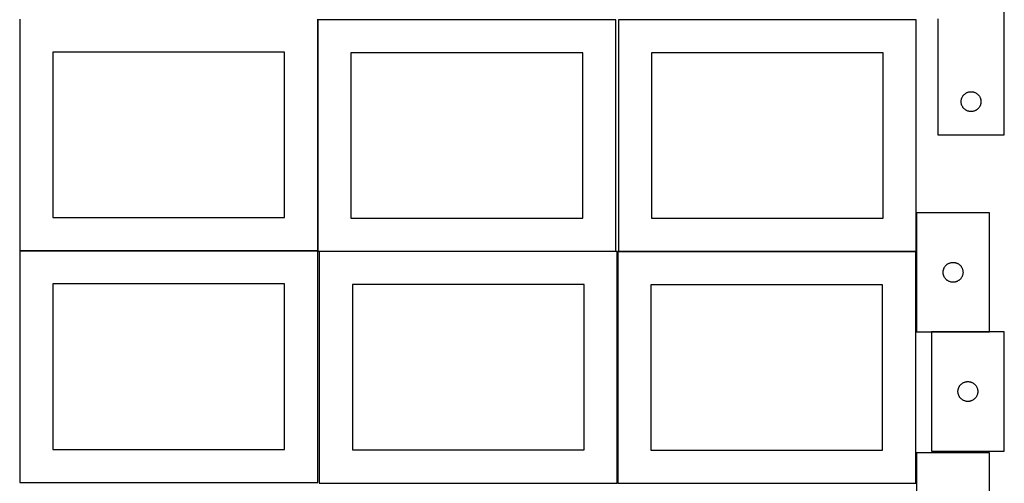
# Model space of a CAD drawing. Header units: millimetres. Extents: x 7 to 1493, y 7 to 2993.
# Tile 4 of 13: x 7 to 1493, y 1411 to 2112. Entities that reach past the tile are written whole.
import ezdxf

# ---------------------------------------------------------------- set-up
doc = ezdxf.new("R2010")
doc.units = ezdxf.units.MM
doc.layers.add('CUT', color=7, linetype='CONTINUOUS', true_color=0x000000)

msp = doc.modelspace()

# ---------------------------------------------------------------- linework, layer by layer
at = {"layer": 'CUT'}
for p, q in [((1493.265733, 1938.165107), (1493.265733, 2188.165107)), ((6.524735, 2112.910445), (6.524735, 1762.910445)), ((456.524735, 1762.910445), (456.524735, 2112.910445)), ((906.84639, 2111.968917), (456.84639, 2111.968917)), ((456.84639, 2111.968917), (456.84639, 1761.968917)), ((906.84639, 1761.968917), (906.84639, 2111.968917)), ((1360.61467, 2111.905807), (910.61467, 2111.905807)), ((910.61467, 2111.905807), (910.61467, 1761.905807)), ((1360.61467, 1761.905807), (1360.61467, 2111.905807)), ((1393.265733, 2113.165107), (1393.265733, 1938.165107)), ((406.524735, 2062.910445), (56.524735, 2062.910445)), ((56.524735, 2062.910445), (56.524735, 1812.910445)), ((406.524735, 1812.910445), (406.524735, 2062.910445)), ((856.84639, 2061.968917), (506.84639, 2061.968917)), ((506.84639, 2061.968917), (506.84639, 1811.968917)), ((856.84639, 1811.968917), (856.84639, 2061.968917)), ((1310.61467, 2061.905807), (960.61467, 2061.905807)), ((960.61467, 2061.905807), (960.61467, 1811.905807)), ((1310.61467, 1811.905807), (1310.61467, 2061.905807)), ((1428.760318, 1991.985174), (1428.976203, 1992.726829)), ((1428.976203, 1992.726829), (1429.229981, 1993.456388)), ((1429.229981, 1993.456388), (1429.52098, 1994.171915)), ((1429.52098, 1994.171915), (1429.848427, 1994.871514)), ((1429.848427, 1994.871514), (1430.211455, 1995.553328)), ((1430.211455, 1995.553328), (1430.6091, 1996.21555)), ((1430.6091, 1996.21555), (1431.040308, 1996.856423)), ((1431.040308, 1996.856423), (1431.503936, 1997.474249)), ((1431.503936, 1997.474249), (1431.998754, 1998.067389)), ((1431.998754, 1998.067389), (1432.523451, 1998.634269)), ((1432.523451, 1998.634269), (1433.076633, 1999.173387)), ((1433.076633, 1999.173387), (1433.656836, 1999.683313)), ((1433.656836, 1999.683313), (1434.262519, 2000.162695)), ((1434.262519, 2000.162695), (1434.892078, 2000.610262)), ((1434.892078, 2000.610262), (1435.543841, 2001.024826)), ((1435.543841, 2001.024826), (1436.216082, 2001.405289)), ((1436.216082, 2001.405289), (1436.907018, 2001.750641)), ((1436.907018, 2001.750641), (1437.614815, 2002.059966)), ((1437.614815, 2002.059966), (1438.337598, 2002.332445)), ((1438.337598, 2002.332445), (1439.073449, 2002.567355)), ((1439.073449, 2002.567355), (1439.820417, 2002.764072)), ((1439.820417, 2002.764072), (1440.576522, 2002.922076)), ((1440.576522, 2002.922076), (1441.339758, 2003.040947)), ((1441.339758, 2003.040947), (1442.108101, 2003.12037)), ((1442.108101, 2003.12037), (1442.879515, 2003.160134)), ((1442.879515, 2003.160134), (1443.651952, 2003.160134)), ((1443.651952, 2003.160134), (1444.423365, 2003.12037)), ((1444.423365, 2003.12037), (1445.191709, 2003.040947)), ((1445.191709, 2003.040947), (1445.954945, 2002.922076)), ((1445.954945, 2002.922076), (1446.71105, 2002.764072)), ((1446.71105, 2002.764072), (1447.458018, 2002.567355)), ((1447.458018, 2002.567355), (1448.193869, 2002.332445)), ((1448.193869, 2002.332445), (1448.916652, 2002.059966)), ((1448.916652, 2002.059966), (1449.624449, 2001.750641)), ((1449.624449, 2001.750641), (1450.315385, 2001.405289)), ((1450.315385, 2001.405289), (1450.987625, 2001.024826)), ((1450.987625, 2001.024826), (1451.639389, 2000.610262)), ((1451.639389, 2000.610262), (1452.268948, 2000.162695)), ((1452.268948, 2000.162695), (1452.874631, 1999.683313)), ((1452.874631, 1999.683313), (1453.454834, 1999.173387)), ((1453.454834, 1999.173387), (1454.008016, 1998.634269)), ((1454.008016, 1998.634269), (1454.532712, 1998.067389)), ((1454.532712, 1998.067389), (1455.027531, 1997.474249)), ((1455.027531, 1997.474249), (1455.491158, 1996.856423)), ((1455.491158, 1996.856423), (1455.922367, 1996.21555)), ((1455.922367, 1996.21555), (1456.320012, 1995.553328)), ((1456.320012, 1995.553328), (1456.68304, 1994.871514)), ((1456.68304, 1994.871514), (1457.010487, 1994.171915)), ((1457.010487, 1994.171915), (1457.301486, 1993.456388)), ((1457.301486, 1993.456388), (1457.555264, 1992.726829)), ((1457.555264, 1992.726829), (1457.771149, 1991.985174)), ((1428.265733, 1988.165107), (1428.285622, 1988.937288)), ((1428.285622, 1987.392925), (1428.265733, 1988.165107)), ((1428.285622, 1988.937288), (1428.345235, 1989.707422)), ((1428.345235, 1986.622792), (1428.285622, 1987.392925)), ((1428.345235, 1989.707422), (1428.444415, 1990.473465)), ((1428.444415, 1985.856748), (1428.345235, 1986.622792)), ((1428.444415, 1990.473465), (1428.582898, 1991.233388)), ((1428.582898, 1985.096826), (1428.444415, 1985.856748)), ((1428.582898, 1991.233388), (1428.760318, 1991.985174)), ((1428.760318, 1984.34504), (1428.582898, 1985.096826)), ((1428.976203, 1983.603384), (1428.760318, 1984.34504)), ((1429.229981, 1982.873825), (1428.976203, 1983.603384)), ((1429.52098, 1982.158298), (1429.229981, 1982.873825)), ((1429.848427, 1981.4587), (1429.52098, 1982.158298)), ((1430.211455, 1980.776886), (1429.848427, 1981.4587)), ((1430.6091, 1980.114664), (1430.211455, 1980.776886)), ((1431.040308, 1979.47379), (1430.6091, 1980.114664)), ((1431.503936, 1978.855965), (1431.040308, 1979.47379)), ((1431.998754, 1978.262825), (1431.503936, 1978.855965)), ((1432.523451, 1977.695944), (1431.998754, 1978.262825)), ((1433.076633, 1977.156826), (1432.523451, 1977.695944)), ((1454.008016, 1977.695944), (1453.454834, 1977.156826)), ((1454.532712, 1978.262825), (1454.008016, 1977.695944)), ((1455.027531, 1978.855965), (1454.532712, 1978.262825)), ((1455.491158, 1979.47379), (1455.027531, 1978.855965)), ((1455.922367, 1980.114664), (1455.491158, 1979.47379)), ((1456.320012, 1980.776886), (1455.922367, 1980.114664)), ((1456.68304, 1981.4587), (1456.320012, 1980.776886)), ((1457.010487, 1982.158298), (1456.68304, 1981.4587)), ((1457.301486, 1982.873825), (1457.010487, 1982.158298)), ((1457.555264, 1983.603384), (1457.301486, 1982.873825)), ((1457.771149, 1984.34504), (1457.555264, 1983.603384)), ((1457.771149, 1991.985174), (1457.948569, 1991.233388)), ((1457.948569, 1985.096826), (1457.771149, 1984.34504)), ((1457.948569, 1991.233388), (1458.087052, 1990.473465)), ((1458.087052, 1985.856748), (1457.948569, 1985.096826)), ((1458.087052, 1990.473465), (1458.186232, 1989.707422)), ((1458.186232, 1986.622792), (1458.087052, 1985.856748)), ((1458.186232, 1989.707422), (1458.245845, 1988.937288)), ((1458.245845, 1987.392925), (1458.186232, 1986.622792)), ((1458.245845, 1988.937288), (1458.265733, 1988.165107)), ((1458.265733, 1988.165107), (1458.245845, 1987.392925)), ((1433.656836, 1976.6469), (1433.076633, 1977.156826)), ((1434.262519, 1976.167518), (1433.656836, 1976.6469)), ((1434.892078, 1975.719952), (1434.262519, 1976.167518)), ((1435.543841, 1975.305387), (1434.892078, 1975.719952)), ((1436.216082, 1974.924925), (1435.543841, 1975.305387)), ((1436.907018, 1974.579573), (1436.216082, 1974.924925)), ((1437.614815, 1974.270247), (1436.907018, 1974.579573)), ((1438.337598, 1973.997768), (1437.614815, 1974.270247)), ((1439.073449, 1973.762859), (1438.337598, 1973.997768)), ((1439.820417, 1973.566141), (1439.073449, 1973.762859)), ((1440.576522, 1973.408137), (1439.820417, 1973.566141)), ((1441.339758, 1973.289267), (1440.576522, 1973.408137)), ((1442.108101, 1973.209844), (1441.339758, 1973.289267)), ((1442.879515, 1973.17008), (1442.108101, 1973.209844)), ((1443.651952, 1973.17008), (1442.879515, 1973.17008)), ((1444.423365, 1973.209844), (1443.651952, 1973.17008)), ((1445.191709, 1973.289267), (1444.423365, 1973.209844)), ((1445.954945, 1973.408137), (1445.191709, 1973.289267)), ((1446.71105, 1973.566141), (1445.954945, 1973.408137)), ((1447.458018, 1973.762859), (1446.71105, 1973.566141)), ((1448.193869, 1973.997768), (1447.458018, 1973.762859)), ((1448.916652, 1974.270247), (1448.193869, 1973.997768)), ((1449.624449, 1974.579573), (1448.916652, 1974.270247)), ((1450.315385, 1974.924925), (1449.624449, 1974.579573)), ((1450.987625, 1975.305387), (1450.315385, 1974.924925)), ((1451.639389, 1975.719952), (1450.987625, 1975.305387)), ((1452.268948, 1976.167518), (1451.639389, 1975.719952)), ((1452.874631, 1976.6469), (1452.268948, 1976.167518)), ((1453.454834, 1977.156826), (1452.874631, 1976.6469)), ((1393.265733, 1938.165107), (1493.265733, 1938.165107)), ((1471.099119, 1820.247744), (1361.099119, 1820.247744)), ((1361.099119, 1820.247744), (1361.099119, 1640.247744)), ((1471.099119, 1640.247744), (1471.099119, 1820.247744)), ((56.524735, 1812.910445), (406.524735, 1812.910445)), ((506.84639, 1811.968917), (856.84639, 1811.968917)), ((960.61467, 1811.905807), (1310.61467, 1811.905807)), ((6.524735, 1762.910445), (456.524735, 1762.910445)), ((456.524735, 1762.623824), (6.524735, 1762.623824)), ((6.524735, 1762.623824), (6.524735, 1412.623824)), ((456.524735, 1412.623824), (456.524735, 1762.623824)), ((456.84639, 1761.968917), (906.84639, 1761.968917)), ((908.925125, 1761.748336), (458.925125, 1761.748336)), ((458.925125, 1761.748336), (458.925125, 1411.748336)), ((908.925125, 1411.748336), (908.925125, 1761.748336)), ((1359.75557, 1761.417648), (909.75557, 1761.417648)), ((909.75557, 1761.417648), (909.75557, 1411.417648)), ((910.61467, 1761.905807), (1360.61467, 1761.905807)), ((1359.75557, 1411.417648), (1359.75557, 1761.417648)), ((1404.10153, 1739.250958), (1404.580912, 1739.856641)), ((1404.580912, 1739.856641), (1405.090839, 1740.436844)), ((1405.090839, 1740.436844), (1405.629957, 1740.990027)), ((1405.629957, 1740.990027), (1406.196837, 1741.514723)), ((1406.196837, 1741.514723), (1406.789977, 1742.009541)), ((1406.789977, 1742.009541), (1407.407803, 1742.473169)), ((1407.407803, 1742.473169), (1408.048676, 1742.904377)), ((1408.048676, 1742.904377), (1408.710898, 1743.302022)), ((1408.710898, 1743.302022), (1409.392712, 1743.66505)), ((1409.392712, 1743.66505), (1410.092311, 1743.992497)), ((1410.092311, 1743.992497), (1410.807838, 1744.283496)), ((1410.807838, 1744.283496), (1411.537397, 1744.537274)), ((1411.537397, 1744.537274), (1412.279052, 1744.75316)), ((1412.279052, 1744.75316), (1413.030838, 1744.930579)), ((1413.030838, 1744.930579), (1413.79076, 1745.069062)), ((1413.79076, 1745.069062), (1414.556804, 1745.168242)), ((1414.556804, 1745.168242), (1415.326938, 1745.227855)), ((1415.326938, 1745.227855), (1416.099119, 1745.247744)), ((1416.099119, 1745.247744), (1416.8713, 1745.227855)), ((1416.8713, 1745.227855), (1417.641434, 1745.168242)), ((1417.641434, 1745.168242), (1418.407478, 1745.069062)), ((1418.407478, 1745.069062), (1419.1674, 1744.930579)), ((1419.1674, 1744.930579), (1419.919186, 1744.75316)), ((1419.919186, 1744.75316), (1420.660842, 1744.537274)), ((1420.660842, 1744.537274), (1421.3904, 1744.283496)), ((1421.3904, 1744.283496), (1422.105928, 1743.992497)), ((1422.105928, 1743.992497), (1422.805526, 1743.66505)), ((1422.805526, 1743.66505), (1423.48734, 1743.302022)), ((1423.48734, 1743.302022), (1424.149562, 1742.904377)), ((1424.149562, 1742.904377), (1424.790436, 1742.473169)), ((1424.790436, 1742.473169), (1425.408261, 1742.009541)), ((1425.408261, 1742.009541), (1426.001401, 1741.514723)), ((1426.001401, 1741.514723), (1426.568281, 1740.990027)), ((1426.568281, 1740.990027), (1427.1074, 1740.436844)), ((1427.1074, 1740.436844), (1427.617326, 1739.856641)), ((1427.617326, 1739.856641), (1428.096708, 1739.250958)), ((1401.104092, 1730.633962), (1401.143856, 1731.405376)), ((1401.104092, 1729.861525), (1401.104092, 1730.633962)), ((1401.143856, 1729.090112), (1401.104092, 1729.861525)), ((1401.143856, 1731.405376), (1401.223279, 1732.173719)), ((1401.223279, 1728.321768), (1401.143856, 1729.090112)), ((1401.223279, 1732.173719), (1401.34215, 1732.936955)), ((1401.34215, 1727.558532), (1401.223279, 1728.321768)), ((1401.34215, 1732.936955), (1401.500154, 1733.69306)), ((1401.500154, 1726.802428), (1401.34215, 1727.558532)), ((1401.500154, 1733.69306), (1401.696871, 1734.440028)), ((1401.696871, 1726.055459), (1401.500154, 1726.802428)), ((1401.696871, 1734.440028), (1401.931781, 1735.175879)), ((1401.931781, 1725.319608), (1401.696871, 1726.055459)), ((1401.931781, 1735.175879), (1402.20426, 1735.898662)), ((1402.20426, 1724.596825), (1401.931781, 1725.319608)), ((1402.20426, 1735.898662), (1402.513585, 1736.60646)), ((1402.513585, 1736.60646), (1402.858937, 1737.297395)), ((1402.858937, 1737.297395), (1403.2394, 1737.969636)), ((1403.2394, 1737.969636), (1403.653964, 1738.6214)), ((1403.653964, 1738.6214), (1404.10153, 1739.250958)), ((1428.096708, 1739.250958), (1428.544274, 1738.6214)), ((1428.544274, 1738.6214), (1428.958839, 1737.969636)), ((1428.958839, 1737.969636), (1429.339301, 1737.297395)), ((1429.339301, 1737.297395), (1429.684653, 1736.60646)), ((1429.684653, 1736.60646), (1429.993979, 1735.898662)), ((1429.993979, 1735.898662), (1430.266458, 1735.175879)), ((1430.266458, 1725.319608), (1429.993979, 1724.596825)), ((1430.266458, 1735.175879), (1430.501367, 1734.440028)), ((1430.501367, 1726.055459), (1430.266458, 1725.319608)), ((1430.501367, 1734.440028), (1430.698085, 1733.69306)), ((1430.698085, 1726.802428), (1430.501367, 1726.055459)), ((1430.698085, 1733.69306), (1430.856088, 1732.936955)), ((1430.856088, 1727.558532), (1430.698085, 1726.802428)), ((1430.856088, 1732.936955), (1430.974959, 1732.173719)), ((1430.974959, 1728.321768), (1430.856088, 1727.558532)), ((1430.974959, 1732.173719), (1431.054382, 1731.405376)), ((1431.054382, 1729.090112), (1430.974959, 1728.321768)), ((1431.054382, 1731.405376), (1431.094146, 1730.633962)), ((1431.094146, 1729.861525), (1431.054382, 1729.090112)), ((1431.094146, 1730.633962), (1431.094146, 1729.861525)), ((406.524735, 1712.623824), (56.524735, 1712.623824)), ((56.524735, 1712.623824), (56.524735, 1462.623824)), ((406.524735, 1462.623824), (406.524735, 1712.623824)), ((858.925125, 1711.748336), (508.925125, 1711.748336)), ((508.925125, 1711.748336), (508.925125, 1461.748336)), ((858.925125, 1461.748336), (858.925125, 1711.748336)), ((1309.75557, 1711.417648), (959.75557, 1711.417648)), ((959.75557, 1711.417648), (959.75557, 1461.417648)), ((1309.75557, 1461.417648), (1309.75557, 1711.417648)), ((1402.513585, 1723.889028), (1402.20426, 1724.596825)), ((1402.858937, 1723.198093), (1402.513585, 1723.889028)), ((1403.2394, 1722.525852), (1402.858937, 1723.198093)), ((1403.653964, 1721.874088), (1403.2394, 1722.525852)), ((1404.10153, 1721.244529), (1403.653964, 1721.874088)), ((1404.580912, 1720.638846), (1404.10153, 1721.244529)), ((1405.090839, 1720.058644), (1404.580912, 1720.638846)), ((1405.629957, 1719.505461), (1405.090839, 1720.058644)), ((1406.196837, 1718.980765), (1405.629957, 1719.505461)), ((1406.789977, 1718.485947), (1406.196837, 1718.980765)), ((1407.407803, 1718.022319), (1406.789977, 1718.485947)), ((1408.048676, 1717.59111), (1407.407803, 1718.022319)), ((1408.710898, 1717.193465), (1408.048676, 1717.59111)), ((1409.392712, 1716.830437), (1408.710898, 1717.193465)), ((1410.092311, 1716.50299), (1409.392712, 1716.830437)), ((1410.807838, 1716.211991), (1410.092311, 1716.50299)), ((1411.537397, 1715.958213), (1410.807838, 1716.211991)), ((1412.279052, 1715.742328), (1411.537397, 1715.958213)), ((1413.030838, 1715.564908), (1412.279052, 1715.742328)), ((1413.79076, 1715.426425), (1413.030838, 1715.564908)), ((1414.556804, 1715.327246), (1413.79076, 1715.426425)), ((1415.326938, 1715.267632), (1414.556804, 1715.327246)), ((1416.099119, 1715.247744), (1415.326938, 1715.267632)), ((1416.8713, 1715.267632), (1416.099119, 1715.247744)), ((1417.641434, 1715.327246), (1416.8713, 1715.267632)), ((1418.407478, 1715.426425), (1417.641434, 1715.327246)), ((1419.1674, 1715.564908), (1418.407478, 1715.426425)), ((1419.919186, 1715.742328), (1419.1674, 1715.564908)), ((1420.660842, 1715.958213), (1419.919186, 1715.742328)), ((1421.3904, 1716.211991), (1420.660842, 1715.958213)), ((1422.105928, 1716.50299), (1421.3904, 1716.211991)), ((1422.805526, 1716.830437), (1422.105928, 1716.50299)), ((1423.48734, 1717.193465), (1422.805526, 1716.830437)), ((1424.149562, 1717.59111), (1423.48734, 1717.193465)), ((1424.790436, 1718.022319), (1424.149562, 1717.59111)), ((1425.408261, 1718.485947), (1424.790436, 1718.022319)), ((1426.001401, 1718.980765), (1425.408261, 1718.485947)), ((1426.568281, 1719.505461), (1426.001401, 1718.980765)), ((1427.1074, 1720.058644), (1426.568281, 1719.505461)), ((1427.617326, 1720.638846), (1427.1074, 1720.058644)), ((1428.096708, 1721.244529), (1427.617326, 1720.638846)), ((1428.544274, 1721.874088), (1428.096708, 1721.244529)), ((1428.958839, 1722.525852), (1428.544274, 1721.874088)), ((1429.339301, 1723.198093), (1428.958839, 1722.525852)), ((1429.684653, 1723.889028), (1429.339301, 1723.198093)), ((1429.993979, 1724.596825), (1429.684653, 1723.889028)), ((1361.099119, 1640.247744), (1471.099119, 1640.247744)), ((1493.474825, 1639.999575), (1383.474825, 1639.999575)), ((1383.474825, 1639.999575), (1383.474825, 1459.999575)), ((1493.474825, 1459.999575), (1493.474825, 1639.999575)), ((1428.572543, 1561.266554), (1429.165683, 1561.761372)), ((1429.165683, 1561.761372), (1429.783508, 1562.225)), ((1429.783508, 1562.225), (1430.424382, 1562.656208)), ((1430.424382, 1562.656208), (1431.086604, 1563.053853)), ((1431.086604, 1563.053853), (1431.768418, 1563.416881)), ((1431.768418, 1563.416881), (1432.468016, 1563.744328)), ((1432.468016, 1563.744328), (1433.183544, 1564.035327)), ((1433.183544, 1564.035327), (1433.913102, 1564.289105)), ((1433.913102, 1564.289105), (1434.654758, 1564.504991)), ((1434.654758, 1564.504991), (1435.406544, 1564.68241)), ((1435.406544, 1564.68241), (1436.166466, 1564.820893)), ((1436.166466, 1564.820893), (1436.93251, 1564.920073)), ((1436.93251, 1564.920073), (1437.702644, 1564.979686)), ((1437.702644, 1564.979686), (1438.474825, 1564.999575)), ((1438.474825, 1564.999575), (1439.247006, 1564.979686)), ((1439.247006, 1564.979686), (1440.01714, 1564.920073)), ((1440.01714, 1564.920073), (1440.783183, 1564.820893)), ((1440.783183, 1564.820893), (1441.543106, 1564.68241)), ((1441.543106, 1564.68241), (1442.294892, 1564.504991)), ((1442.294892, 1564.504991), (1443.036547, 1564.289105)), ((1443.036547, 1564.289105), (1443.766106, 1564.035327)), ((1443.766106, 1564.035327), (1444.481633, 1563.744328)), ((1444.481633, 1563.744328), (1445.181232, 1563.416881)), ((1445.181232, 1563.416881), (1445.863046, 1563.053853)), ((1445.863046, 1563.053853), (1446.525268, 1562.656208)), ((1446.525268, 1562.656208), (1447.166141, 1562.225)), ((1447.166141, 1562.225), (1447.783967, 1561.761372)), ((1447.783967, 1561.761372), (1448.377107, 1561.266554)), ((1423.479798, 1550.385793), (1423.519562, 1551.157207)), ((1423.479798, 1549.613356), (1423.479798, 1550.385793)), ((1423.519562, 1548.841943), (1423.479798, 1549.613356)), ((1423.519562, 1551.157207), (1423.598985, 1551.92555)), ((1423.598985, 1548.073599), (1423.519562, 1548.841943)), ((1423.598985, 1551.92555), (1423.717856, 1552.688786)), ((1423.717856, 1547.310363), (1423.598985, 1548.073599)), ((1423.717856, 1552.688786), (1423.875859, 1553.444891)), ((1423.875859, 1546.554259), (1423.717856, 1547.310363)), ((1423.875859, 1553.444891), (1424.072577, 1554.191859)), ((1424.072577, 1545.80729), (1423.875859, 1546.554259)), ((1424.072577, 1554.191859), (1424.307486, 1554.92771)), ((1424.307486, 1554.92771), (1424.579965, 1555.650493)), ((1424.579965, 1555.650493), (1424.889291, 1556.358291)), ((1424.889291, 1556.358291), (1425.234643, 1557.049226)), ((1425.234643, 1557.049226), (1425.615105, 1557.721467)), ((1425.615105, 1557.721467), (1426.02967, 1558.373231)), ((1426.02967, 1558.373231), (1426.477236, 1559.002789)), ((1426.477236, 1559.002789), (1426.956618, 1559.608472)), ((1426.956618, 1559.608472), (1427.466544, 1560.188675)), ((1427.466544, 1560.188675), (1428.005663, 1560.741858)), ((1428.005663, 1560.741858), (1428.572543, 1561.266554)), ((1448.377107, 1561.266554), (1448.943987, 1560.741858)), ((1448.943987, 1560.741858), (1449.483105, 1560.188675)), ((1449.483105, 1560.188675), (1449.993032, 1559.608472)), ((1449.993032, 1559.608472), (1450.472413, 1559.002789)), ((1450.472413, 1559.002789), (1450.91998, 1558.373231)), ((1450.91998, 1558.373231), (1451.334544, 1557.721467)), ((1451.334544, 1557.721467), (1451.715007, 1557.049226)), ((1451.715007, 1557.049226), (1452.060359, 1556.358291)), ((1452.060359, 1556.358291), (1452.369684, 1555.650493)), ((1452.369684, 1555.650493), (1452.642163, 1554.92771)), ((1452.642163, 1554.92771), (1452.877073, 1554.191859)), ((1452.877073, 1554.191859), (1453.07379, 1553.444891)), ((1453.07379, 1546.554259), (1452.877073, 1545.80729)), ((1453.07379, 1553.444891), (1453.231794, 1552.688786)), ((1453.231794, 1547.310363), (1453.07379, 1546.554259)), ((1453.231794, 1552.688786), (1453.350665, 1551.92555)), ((1453.350665, 1548.073599), (1453.231794, 1547.310363)), ((1453.350665, 1551.92555), (1453.430088, 1551.157207)), ((1453.430088, 1548.841943), (1453.350665, 1548.073599)), ((1453.430088, 1551.157207), (1453.469852, 1550.385793)), ((1453.469852, 1549.613356), (1453.430088, 1548.841943)), ((1453.469852, 1550.385793), (1453.469852, 1549.613356)), ((1424.307486, 1545.071439), (1424.072577, 1545.80729)), ((1424.579965, 1544.348656), (1424.307486, 1545.071439)), ((1424.889291, 1543.640859), (1424.579965, 1544.348656)), ((1425.234643, 1542.949924), (1424.889291, 1543.640859)), ((1425.615105, 1542.277683), (1425.234643, 1542.949924)), ((1426.02967, 1541.625919), (1425.615105, 1542.277683)), ((1426.477236, 1540.996361), (1426.02967, 1541.625919)), ((1426.956618, 1540.390677), (1426.477236, 1540.996361)), ((1427.466544, 1539.810475), (1426.956618, 1540.390677)), ((1428.005663, 1539.257292), (1427.466544, 1539.810475)), ((1428.572543, 1538.732596), (1428.005663, 1539.257292)), ((1429.165683, 1538.237778), (1428.572543, 1538.732596)), ((1429.783508, 1537.77415), (1429.165683, 1538.237778)), ((1430.424382, 1537.342941), (1429.783508, 1537.77415)), ((1431.086604, 1536.945296), (1430.424382, 1537.342941)), ((1431.768418, 1536.582269), (1431.086604, 1536.945296)), ((1432.468016, 1536.254821), (1431.768418, 1536.582269)), ((1433.183544, 1535.963822), (1432.468016, 1536.254821)), ((1433.913102, 1535.710044), (1433.183544, 1535.963822)), ((1434.654758, 1535.494159), (1433.913102, 1535.710044)), ((1435.406544, 1535.316739), (1434.654758, 1535.494159)), ((1436.166466, 1535.178256), (1435.406544, 1535.316739)), ((1436.93251, 1535.079077), (1436.166466, 1535.178256)), ((1437.702644, 1535.019463), (1436.93251, 1535.079077)), ((1438.474825, 1534.999575), (1437.702644, 1535.019463)), ((1439.247006, 1535.019463), (1438.474825, 1534.999575)), ((1440.01714, 1535.079077), (1439.247006, 1535.019463)), ((1440.783183, 1535.178256), (1440.01714, 1535.079077)), ((1441.543106, 1535.316739), (1440.783183, 1535.178256)), ((1442.294892, 1535.494159), (1441.543106, 1535.316739)), ((1443.036547, 1535.710044), (1442.294892, 1535.494159)), ((1443.766106, 1535.963822), (1443.036547, 1535.710044)), ((1444.481633, 1536.254821), (1443.766106, 1535.963822)), ((1445.181232, 1536.582269), (1444.481633, 1536.254821)), ((1445.863046, 1536.945296), (1445.181232, 1536.582269)), ((1446.525268, 1537.342941), (1445.863046, 1536.945296)), ((1447.166141, 1537.77415), (1446.525268, 1537.342941)), ((1447.783967, 1538.237778), (1447.166141, 1537.77415)), ((1448.377107, 1538.732596), (1447.783967, 1538.237778)), ((1448.943987, 1539.257292), (1448.377107, 1538.732596)), ((1449.483105, 1539.810475), (1448.943987, 1539.257292)), ((1449.993032, 1540.390677), (1449.483105, 1539.810475)), ((1450.472413, 1540.996361), (1449.993032, 1540.390677)), ((1450.91998, 1541.625919), (1450.472413, 1540.996361)), ((1451.334544, 1542.277683), (1450.91998, 1541.625919)), ((1451.715007, 1542.949924), (1451.334544, 1542.277683)), ((1452.060359, 1543.640859), (1451.715007, 1542.949924)), ((1452.369684, 1544.348656), (1452.060359, 1543.640859)), ((1452.642163, 1545.071439), (1452.369684, 1544.348656)), ((1452.877073, 1545.80729), (1452.642163, 1545.071439)), ((56.524735, 1462.623824), (406.524735, 1462.623824)), ((508.925125, 1461.748336), (858.925125, 1461.748336)), ((959.75557, 1461.417648), (1309.75557, 1461.417648)), ((1383.474825, 1459.999575), (1493.474825, 1459.999575)), ((1471.099119, 1457.198183), (1361.099119, 1457.198183)), ((1361.099119, 1457.198183), (1361.099119, 1277.198183)), ((1471.099119, 1277.198183), (1471.099119, 1457.198183)), ((6.524735, 1412.623824), (456.524735, 1412.623824)), ((458.925125, 1411.748336), (908.925125, 1411.748336)), ((909.75557, 1411.417648), (1359.75557, 1411.417648))]:
    msp.add_line(p, q, dxfattribs=at)

doc.saveas('drawing.dxf')
